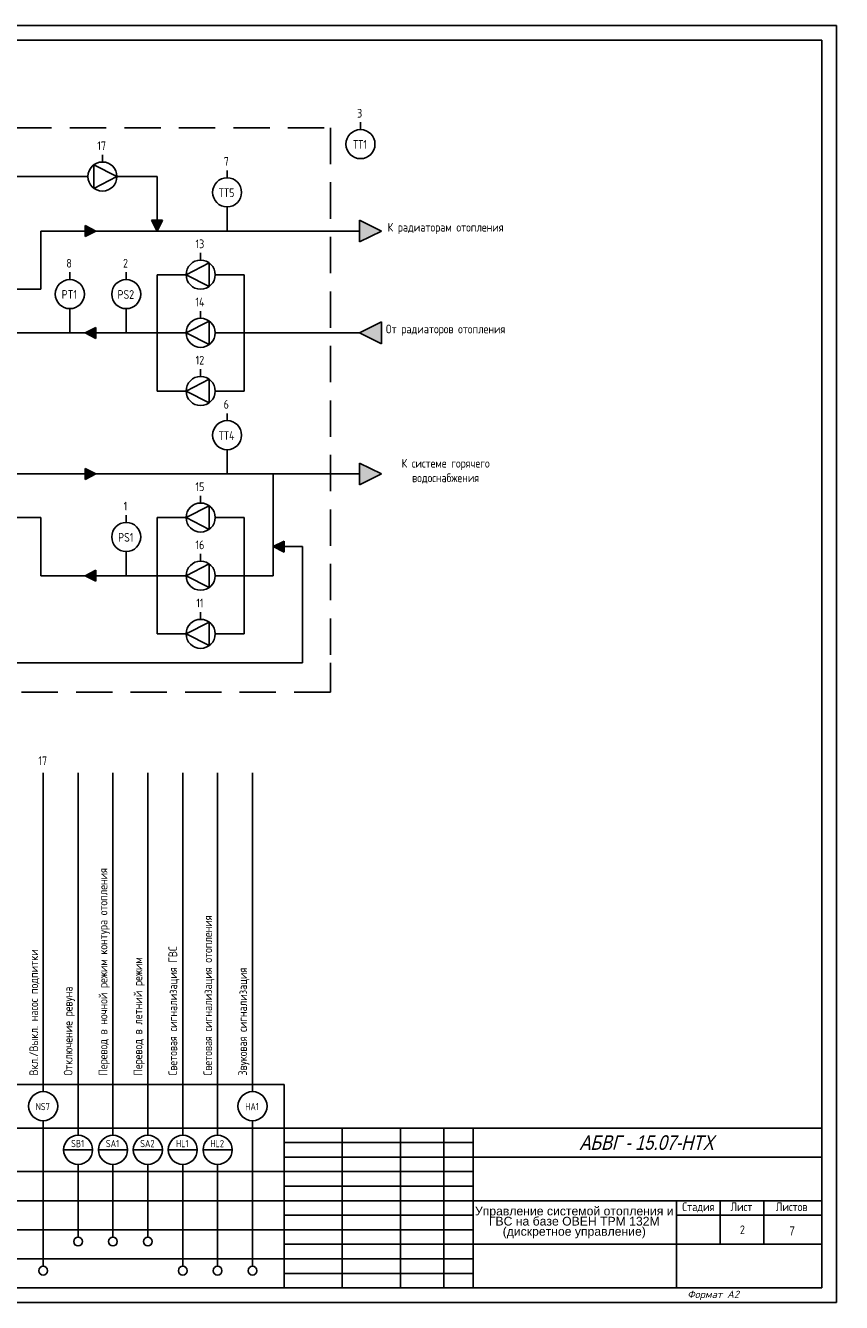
# Model space of a CAD drawing. Header units: millimetres. Extents: x 643 to 1239, y 174 to 2865.
# Tile 11 of 12: x 958 to 1239, y 1779 to 2218. Entities that reach past the tile are written whole.
import ezdxf
from ezdxf.enums import TextEntityAlignment as Align

# ---------------------------------------------------------------- set-up
doc = ezdxf.new("R2010")
doc.units = ezdxf.units.MM
doc.linetypes.add('DASHED2', pattern=[0.375, 0.25, -0.125])
for name, color, linetype in [('_FORMAT OSNOVNAJA', 1, 'Continuous'), ('_TABLITSA OSNOVNAJA', 3, 'Continuous'), ('_TABLITSA TONKAJA', 2, 'Continuous'), ('Текст', 7, 'Continuous'), ('Форматка', 4, 'Continuous')]:
    doc.layers.add(name, color=color, linetype=linetype)
doc.styles.add('35', font='romans.shx', dxfattribs={"width": 0.7, "oblique": 15, "height": 3.5})
doc.styles.add('Arial', font='arial.ttf')
doc.styles.add('Romans8', font='romans8.shx', dxfattribs={"width": 0.8, "height": 3})

msp = doc.modelspace()

# ---------------------------------------------------------------- hatches: boundary and pattern name
at = {"ltscale": 10}
h = msp.add_hatch(color=256, dxfattribs=at)
h.dxf.hatch_style = 1
h.paths.add_polyline_path([(982.38, 2147.41), (978.63, 2149.28), (978.63, 2145.53)])
h = msp.add_hatch(color=256, dxfattribs=at)
h.dxf.hatch_style = 1
h.paths.add_polyline_path([(1003.41, 2147.41), (1005.29, 2151.16), (1001.54, 2151.16)])
h = msp.add_hatch(color=256, dxfattribs=at)
h.dxf.hatch_style = 1
h.paths.add_polyline_path([(1080.57, 2147.41), (1073.07, 2151.16), (1073.07, 2143.66)])
h = msp.add_hatch(color=256, dxfattribs=at)
h.dxf.hatch_style = 1
h.paths.add_polyline_path([(982.38, 2110.53), (982.38, 2114.28), (978.63, 2112.41)])
h = msp.add_hatch(color=256, dxfattribs=at)
h.dxf.hatch_style = 1
h.paths.add_polyline_path([(1073.07, 2112.41), (1080.57, 2108.66), (1080.57, 2116.16)])
h = msp.add_hatch(color=256, dxfattribs=at)
h.dxf.hatch_style = 1
h.paths.add_polyline_path([(982.38, 2063.89), (978.63, 2065.76), (978.63, 2062.01)])
h = msp.add_hatch(color=256, dxfattribs=at)
h.dxf.hatch_style = 1
h.paths.add_polyline_path([(1080.57, 2063.89), (1073.07, 2067.64), (1073.07, 2060.14)])
h = msp.add_hatch(color=256, dxfattribs=at)
h.dxf.hatch_style = 1
h.paths.add_polyline_path([(1043.41, 2038.89), (1047.16, 2037.01), (1047.16, 2040.76)])
h = msp.add_hatch(color=256, dxfattribs=at)
h.dxf.hatch_style = 1
h.paths.add_polyline_path([(982.38, 2027.01), (982.38, 2030.76), (978.63, 2028.89)])

# ---------------------------------------------------------------- linework, layer by layer
for p, q in [((643.1, 2218.1), (1237.1, 2218.1)), ((1237.1, 2218.1), (1237.1, 1778.96)), ((663.1, 2213.1), (1232.1, 2213.1)), ((1237.1, 1778.96), (643.1, 1778.96))]:
    msp.add_line(p, q)
at = {"color": 0}
for p, q in [((1232.1, 2213.1), (1232.1, 1783.96)), ((1232.1, 1783.96), (663.1, 1783.96))]:
    msp.add_line(p, q, dxfattribs=at)
at = {"color": 7, "linetype": 'DASHED2', "ltscale": 50}
for p, q in [((823.41, 2182.93), (1063.07, 2182.93)), ((1063.07, 2182.93), (1063.07, 1998.89)), ((1063.07, 1988.89), (823.41, 1988.89))]:
    msp.add_line(p, q, dxfattribs=at)
at = {"color": 7, "ltscale": 10}
for p, q in [((1073.38, 2182.32), (1073.38, 2184.82)), ((989.62, 2166.16), (981.68, 2170.2)), ((981.68, 2170.2), (981.68, 2162.11)), ((984.62, 2171.16), (984.62, 2173.66)), ((979.62, 2166.16), (832.23, 2166.16)), ((989.62, 2166.16), (981.68, 2162.11)), ((989.62, 2166.16), (1003.41, 2166.16)), ((1003.41, 2151.16), (1003.41, 2166.16)), ((1027.5, 2165.74), (1027.5, 2168.24)), ((1027.5, 2147.41), (1027.5, 2155.74)), ((963.41, 2147.41), (963.41, 2127.41)), ((963.41, 2147.41), (1003.41, 2147.41)), ((978.63, 2149.28), (978.63, 2145.53)), ((978.63, 2149.28), (982.38, 2147.41)), ((982.38, 2147.41), (978.63, 2145.53)), ((1005.29, 2151.16), (1001.54, 2151.16)), ((1003.41, 2147.41), (1001.54, 2151.16)), ((1005.29, 2151.16), (1003.41, 2147.41)), ((1003.41, 2147.41), (1018.41, 2147.41)), ((1018.41, 2147.41), (1053.07, 2147.41)), ((1053.07, 2147.41), (1073.07, 2147.41)), ((1073.07, 2151.16), (1073.07, 2143.66)), ((1073.07, 2151.16), (1080.57, 2147.41)), ((1080.57, 2147.41), (1073.07, 2143.66)), ((1018.41, 2137.41), (1018.41, 2139.91)), ((1013.41, 2132.41), (1021.35, 2136.45)), ((1021.35, 2128.36), (1021.35, 2136.45)), ((973.41, 2130.74), (973.41, 2133.24)), ((992.82, 2130.74), (992.82, 2133.24)), ((1003.41, 2132.41), (1003.41, 2092.41)), ((1003.41, 2132.41), (1013.41, 2132.41)), ((1013.41, 2132.41), (1021.35, 2128.36)), ((1023.41, 2132.41), (1033.41, 2132.41)), ((1033.41, 2132.41), (1033.41, 2092.41)), ((953.41, 2127.41), (963.41, 2127.41)), ((973.41, 2112.41), (973.41, 2120.74)), ((992.82, 2112.41), (992.82, 2120.74)), ((1018.41, 2117.41), (1018.41, 2119.91)), ((953.41, 2112.41), (963.41, 2112.41)), ((963.41, 2112.41), (1003.41, 2112.41)), ((963.41, 2112.41), (973.41, 2112.41)), ((973.41, 2112.41), (988.41, 2112.41)), ((982.38, 2114.28), (978.63, 2112.41)), ((978.63, 2112.41), (982.38, 2110.53)), ((982.38, 2114.28), (982.38, 2110.53)), ((1003.41, 2112.41), (1013.41, 2112.41)), ((1013.41, 2112.41), (1021.35, 2116.45)), ((1013.41, 2112.41), (1021.35, 2108.36)), ((1021.35, 2108.36), (1021.35, 2116.45)), ((1023.41, 2112.41), (1033.41, 2112.41)), ((1033.41, 2112.41), (1053.07, 2112.41)), ((1053.07, 2112.41), (1073.07, 2112.41)), ((1073.07, 2112.41), (1080.57, 2116.16)), ((1080.57, 2108.66), (1073.07, 2112.41)), ((1080.57, 2108.66), (1080.57, 2116.16)), ((1018.41, 2097.41), (1018.41, 2099.91)), ((1013.41, 2092.41), (1021.35, 2096.45)), ((1021.35, 2088.36), (1021.35, 2096.45)), ((1003.41, 2092.41), (1013.41, 2092.41)), ((1013.41, 2092.41), (1021.35, 2088.36)), ((1023.41, 2092.41), (1033.41, 2092.41)), ((1027.5, 2082.22), (1027.5, 2084.72)), ((1027.5, 2063.89), (1027.5, 2072.22)), ((978.63, 2065.76), (978.63, 2062.01)), ((978.63, 2065.76), (982.38, 2063.89)), ((1073.07, 2067.64), (1073.07, 2060.14)), ((1073.07, 2067.64), (1080.57, 2063.89)), ((953.41, 2063.89), (1033.41, 2063.89)), ((982.38, 2063.89), (978.63, 2062.01)), ((1033.41, 2063.89), (1043.41, 2063.89)), ((1043.41, 2063.89), (1043.41, 2028.89)), ((1043.41, 2063.89), (1073.07, 2063.89)), ((1080.57, 2063.89), (1073.07, 2060.14)), ((1018.41, 2053.89), (1018.41, 2056.39)), ((1013.41, 2048.89), (1021.35, 2052.93)), ((1021.35, 2044.84), (1021.35, 2052.93)), ((953.41, 2048.89), (963.41, 2048.89)), ((963.41, 2048.89), (963.41, 2028.89)), ((992.82, 2047.22), (992.82, 2049.72)), ((1003.41, 2048.89), (1003.41, 2008.89)), ((1003.41, 2048.89), (1013.41, 2048.89)), ((1013.41, 2048.89), (1021.35, 2044.84)), ((1023.41, 2048.89), (1033.41, 2048.89)), ((1033.41, 2048.89), (1033.41, 2008.89)), ((1043.41, 2038.89), (1047.16, 2040.76)), ((1047.16, 2037.01), (1043.41, 2038.89)), ((1047.16, 2037.01), (1047.16, 2040.76)), ((1047.16, 2038.89), (1053.41, 2038.89)), ((1053.41, 1998.89), (1053.41, 2038.89)), ((992.82, 2028.89), (992.82, 2037.22)), ((1018.41, 2033.89), (1018.41, 2036.39)), ((963.41, 2028.89), (1003.41, 2028.89)), ((982.38, 2030.76), (978.63, 2028.89)), ((978.63, 2028.89), (982.38, 2027.01)), ((982.38, 2030.76), (982.38, 2027.01)), ((1003.41, 2028.89), (1013.41, 2028.89)), ((1013.41, 2028.89), (1021.35, 2032.93)), ((1013.41, 2028.89), (1021.35, 2024.84)), ((1021.35, 2024.84), (1021.35, 2032.93)), ((1023.41, 2028.89), (1033.41, 2028.89)), ((1033.41, 2028.89), (1043.41, 2028.89)), ((1018.41, 2013.89), (1018.41, 2016.39)), ((1013.41, 2008.89), (1021.35, 2012.93)), ((1021.35, 2004.84), (1021.35, 2012.93)), ((1003.41, 2008.89), (1013.41, 2008.89)), ((1013.41, 2008.89), (1021.35, 2004.84)), ((1023.41, 2008.89), (1033.41, 2008.89)), ((1043.41, 1998.89), (832.23, 1998.89)), ((1043.41, 1998.89), (1053.41, 1998.89)), ((1063.07, 1998.89), (1063.07, 1988.89)), ((964.25, 1851.46), (964.25, 1961.11)), ((976.25, 1836.46), (976.25, 1961.11)), ((988.25, 1836.46), (988.25, 1961.11)), ((1000.25, 1836.46), (1000.25, 1961.11)), ((1012.25, 1836.46), (1012.25, 1961.11)), ((1024.25, 1836.46), (1024.25, 1961.11)), ((1036.25, 1851.46), (1036.25, 1961.11)), ((885.07, 1853.96), (1047.1, 1853.96)), ((1047.1, 1853.96), (1047.1, 1783.96)), ((964.25, 1841.46), (964.25, 1791.39)), ((1036.25, 1841.46), (1036.25, 1791.39)), ((1047.1, 1838.96), (663.1, 1838.96)), ((749.39, 1823.96), (1047.1, 1823.96)), ((976.25, 1826.46), (976.25, 1801.39)), ((988.25, 1826.46), (988.25, 1801.39)), ((1000.25, 1826.46), (1000.25, 1801.39)), ((1012.25, 1826.46), (1012.25, 1791.39)), ((1024.25, 1826.46), (1024.25, 1791.39)), ((733.25, 1813.96), (1047.1, 1813.96)), ((733.25, 1803.96), (1047.1, 1803.96)), ((733.25, 1793.96), (1047.1, 1793.96))]:
    msp.add_line(p, q, dxfattribs=at)
at = {"ltscale": 50}
for p, q in [((971.25, 1831.46), (981.25, 1831.46)), ((983.25, 1831.46), (993.25, 1831.46)), ((995.25, 1831.46), (1005.25, 1831.46)), ((1007.25, 1831.46), (1017.25, 1831.46)), ((1019.25, 1831.46), (1029.25, 1831.46))]:
    msp.add_line(p, q, dxfattribs=at)
at = {"color": 7, "ltscale": 10}
for centre, radius in [((1073.38, 2177.32), 5), ((984.62, 2166.16), 5), ((1027.5, 2160.74), 5), ((1018.41, 2132.41), 5), ((973.41, 2125.74), 5), ((992.82, 2125.74), 5), ((1018.41, 2112.41), 5), ((1018.41, 2092.41), 5), ((1027.5, 2077.22), 5), ((1018.41, 2048.89), 5), ((992.82, 2042.22), 5), ((1018.41, 2028.89), 5), ((1018.41, 2008.89), 5), ((964.25, 1846.46), 5), ((1036.25, 1846.46), 5), ((976.25, 1831.46), 5), ((988.25, 1831.46), 5), ((1000.25, 1831.46), 5), ((1012.25, 1831.46), 5), ((1024.25, 1831.46), 5), ((976.25, 1799.89), 1.5), ((988.25, 1799.89), 1.5), ((1000.25, 1799.89), 1.5), ((964.25, 1789.89), 1.5), ((1012.25, 1789.89), 1.5), ((1024.25, 1789.89), 1.5), ((1036.25, 1789.89), 1.5)]:
    msp.add_circle(centre, radius, dxfattribs=at)
at = {"layer": '_FORMAT OSNOVNAJA', "color": 7}
for p, q in [((1047.1, 1838.96), (1047.1, 1783.96)), ((1232.1, 1838.96), (1047.1, 1838.96))]:
    msp.add_line(p, q, dxfattribs=at)
at = {"layer": '_TABLITSA OSNOVNAJA', "color": 7}
for p, q in [((1067.1, 1838.96), (1067.1, 1783.96)), ((1087.1, 1783.96), (1087.1, 1838.96)), ((1102.1, 1838.96), (1102.1, 1783.96)), ((1112.1, 1783.96), (1112.1, 1838.96)), ((1232.1, 1828.96), (1112.1, 1828.96)), ((1112.1, 1813.96), (1232.1, 1813.96)), ((1182.1, 1813.96), (1182.1, 1783.96)), ((1197.1, 1798.96), (1197.1, 1813.96)), ((1212.1, 1813.96), (1212.1, 1798.96)), ((1182.1, 1808.96), (1232.1, 1808.96)), ((1232.1, 1798.96), (1112.1, 1798.96))]:
    msp.add_line(p, q, dxfattribs=at)
at = {"layer": '_TABLITSA TONKAJA', "color": 7}
for p, q in [((1047.1, 1833.96), (1112.1, 1833.96)), ((1047.1, 1828.96), (1112.1, 1828.96)), ((1112.1, 1823.96), (1047.1, 1823.96)), ((1112.1, 1823.96), (1047.1, 1823.96)), ((1047.1, 1818.96), (1112.1, 1818.96)), ((1047.1, 1818.96), (1112.1, 1818.96)), ((1047.1, 1813.96), (1112.1, 1813.96)), ((1047.1, 1813.96), (1112.1, 1813.96)), ((1112.1, 1808.96), (1047.1, 1808.96)), ((1112.1, 1808.96), (1047.1, 1808.96)), ((1047.1, 1803.96), (1112.1, 1803.96)), ((1047.1, 1803.96), (1112.1, 1803.96)), ((1112.1, 1798.96), (1047.1, 1798.96)), ((1112.1, 1798.96), (1047.1, 1798.96)), ((1112.1, 1793.96), (1047.1, 1793.96)), ((1112.1, 1793.96), (1047.1, 1793.96)), ((1047.1, 1788.96), (1112.1, 1788.96)), ((1047.1, 1788.96), (1112.1, 1788.96))]:
    msp.add_line(p, q, dxfattribs=at)

# ---------------------------------------------------------------- texts
at = {"lineweight": -3, "style": 'Arial', "oblique": 15, "width": 0.8}
msp.add_text('АБВГ - 15.07-НТХ', height=5, dxfattribs=at).set_placement((1194.86, 1833.95), align=Align.MIDDLE_RIGHT)
at = {"style": 'Arial', "width": 0.8}
msp.add_text('7', height=3, dxfattribs=at).set_placement((1220.92, 1802.09))
at = {"insert": (1146.92, 1806.46), "char_height": 3, "width": 68.1641, "attachment_point": 5, "line_spacing_factor": 0.7, "style": 'Arial'}
msp.add_mtext('Управление системой отопления и ГВС на базе ОВЕН ТРМ 132М (дискретное управление)', dxfattribs=at)
at = {"layer": 'Текст', "color": 7, "ltscale": 6.666667, "style": 'Romans8'}
for s, insert, char_height, width, attachment_point in [('3', (1073.11, 2187.93), 3, 11.3228, 5), ('17', (984.36, 2176.77), 3, 11.3228, 5), ('ТТ1', (1073.22, 2177.19), 3, 11.3228, 5), ('7', (1027.23, 2171.35), 3, 11.3228, 5), ('ТТ5', (1027.34, 2160.61), 3, 11.3228, 5), ('К радиаторам отопления', (1102.67, 2148.33), 3, 41.4461, 5), ('13', (1018.15, 2143.02), 3, 11.3228, 5), ('8', (973.15, 2136.35), 3, 11.3228, 5), ('2', (992.55, 2136.35), 3, 11.3228, 5), ('PT1', (973.25, 2125.61), 3, 11.3228, 5), ('PS2', (992.66, 2125.61), 3, 11.3228, 5), ('14', (1018.15, 2123.02), 3, 11.3228, 5), ('От радиаторов отопления', (1102.67, 2113.33), 3, 41.4461, 5), ('12', (1018.15, 2103.02), 3, 11.3228, 5), ('6', (1027.23, 2087.83), 3, 11.3228, 5), ('ТТ4', (1027.34, 2077.09), 3, 11.3228, 5), ('К системе горячего водоснабжения', (1102.67, 2064.82), 3, 41.4461, 5), ('15', (1018.15, 2059.5), 3, 11.3228, 5), ('1', (992.55, 2052.83), 3, 11.3228, 5), ('PS1', (992.66, 2042.09), 3, 11.3228, 5), ('16', (1018.15, 2039.5), 3, 11.3228, 5), ('11', (1018.15, 2019.5), 3, 11.3228, 5), ('17', (964.09, 1965.28), 3, 11.3228, 5), ('NS7', (964.09, 1846.33), 2.5, 11.3228, 5), ('HA1', (1036.09, 1846.33), 2.5, 11.3228, 5), ('SB1', (976.09, 1833.61), 2.5, 11.3228, 5), ('SA1', (988.09, 1833.61), 2.5, 11.3228, 5), ('SA2', (1000.09, 1833.61), 2.5, 11.3228, 5), ('HL1', (1012.09, 1833.61), 2.5, 11.3228, 5), ('HL2', (1024.09, 1833.61), 2.5, 11.3228, 5), ('Стадия', (1189.6, 1813.36), 3, 15, 2), ('\\pi3.55;Лист', (1197.1, 1813.36), 3, 15, 1), ('\\pi4.1499;Листов', (1212.1, 1813.36), 3, 20, 1)]:
    msp.add_mtext(s, dxfattribs=dict(at, insert=insert, char_height=char_height, width=width, attachment_point=attachment_point))
at = {"layer": 'Текст', "color": 7, "ltscale": 6.666667, "char_height": 3, "width": 155.893, "attachment_point": 4, "rotation": 90, "style": 'Romans8'}
for s, insert in [('Перевод в ночной режим контура отопления ', (985.24, 1856.99)), ('Световая сигнализация отопления', (1021.24, 1856.99)), ('Вкл./Выкл. насос подпитки', (961.24, 1856.99)), ('Световая сигнализация ГВС', (1009.24, 1856.99)), ('Перевод в летний режим', (997.24, 1856.99)), ('Звуковая сигнализация', (1033.24, 1856.99)), ('Отключение ревуна', (973.24, 1856.99))]:
    msp.add_mtext(s, dxfattribs=dict(at, insert=insert))
at = {"layer": 'Текст', "color": 7, "ltscale": 100, "insert": (1204.76, 1803.96), "char_height": 3, "width": 19.7446, "attachment_point": 5, "style": 'Romans8'}
msp.add_mtext('\\A1;2', dxfattribs=at)
at = {"layer": 'Форматка', "color": 7, "lineweight": -3, "style": '35', "oblique": 15}
msp.add_text('Формат А2', height=2.5, dxfattribs=at).set_placement((1185.81, 1780.5))

doc.saveas('drawing.dxf')
